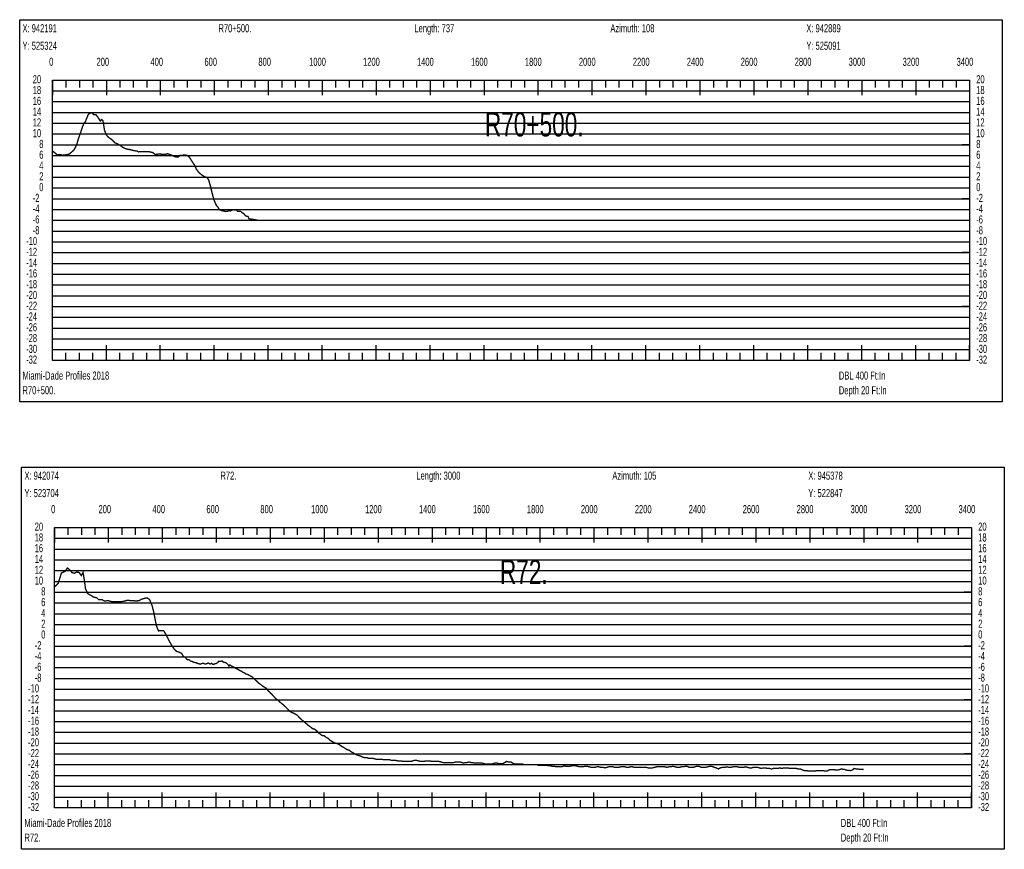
# Model space of a CAD drawing. Header units: inches. Extents: x 471865 to 538526, y 1054316 to 1102451.
# Tile 100 of 114: x 516322 to 519971, y 1089967 to 1093045. Entities that reach past the tile are written whole.
import ezdxf

# ---------------------------------------------------------------- set-up
doc = ezdxf.new("R2010")
doc.units = ezdxf.units.IN
doc.header["$MEASUREMENT"] = 0
for name, color, linetype in [('LABELS', 7, 'Continuous'), ('X_Gr1', 7, 'Continuous'), ('XSECTION', 7, 'Continuous')]:
    doc.layers.add(name, color=color, linetype=linetype)
doc.styles.get("Standard").update_dxf_attribs({"font": 'arial.ttf'})

msp = doc.modelspace()

# ---------------------------------------------------------------- linework, layer by layer
at = {"layer": 'X_Gr1', "color": 6, "linetype": 'Continuous', "lineweight": 18, "true_color": 0xff00ff, "transparency": 33554687, "const_width": 5}
for points in [[(516443.5, 1092557.9), (516443.5, 1092557.9), (516452.3, 1092550.8), (516461.3, 1092543), (516467.2, 1092544.2), (516473.7, 1092544), (516480.5, 1092542), (516480.6, 1092541.9), (516485.4, 1092542.8), (516493.7, 1092543.7), (516506.1, 1092546.5), (516516, 1092555.6), (516521.4, 1092559.9), (516529, 1092572.4), (516533.9, 1092584.1), (516538.6, 1092600.7), (516545.3, 1092620.2), (516552.5, 1092641.4), (516559.6, 1092661.3), (516565.2, 1092665.8), (516570.2, 1092679.3), (516576.3, 1092693.7), (516583.6, 1092698.6), (516589.7, 1092699.8), (516596, 1092693.1), (516604.3, 1092692.2), (516611.9, 1092682.8), (516620.2, 1092669.2), (516625.7, 1092674.7), (516630.4, 1092670.3), (516636.1, 1092634.5), (516643, 1092617.1), (516650.2, 1092609.1), (516663.8, 1092599.5), (516674.7, 1092587.8), (516682.1, 1092585.5), (516694.1, 1092578.4), (516705.3, 1092570.6), (516717.3, 1092565.2), (516728.9, 1092563.3), (516743.5, 1092559.5), (516755.8, 1092557.5), (516762.6, 1092554.6), (516774.7, 1092555.2), (516785.4, 1092554.7), (516792.7, 1092555.8), (516803.4, 1092554.6), (516813.6, 1092552.6), (516824.4, 1092544.4), (516835, 1092546.3), (516849, 1092545.9), (516858.7, 1092545), (516870.2, 1092547.6), (516879.8, 1092544.3), (516892.9, 1092538.1), (516902.4, 1092535.3), (516909.4, 1092535.7), (516916.2, 1092541.3), (516925.7, 1092541.9), (516931.3, 1092542.9), (516942, 1092542.1), (516951, 1092534.2), (516957.2, 1092524.2), (516969.9, 1092505.3), (516976.6, 1092490.5), (516986.3, 1092477.5), (516996.6, 1092468.9), (517007, 1092462.4), (517014.6, 1092460.2), (517019, 1092455.6), (517022.4, 1092449.5), (517029.3, 1092425.1), (517037.4, 1092391.9), (517043.8, 1092371.9), (517049.7, 1092357.8), (517056.6, 1092349), (517061.8, 1092340.3), (517067.1, 1092338.1), (517071.7, 1092336.1), (517076.3, 1092335.5), (517079.4, 1092335.4), (517083.7, 1092333.4), (517087, 1092334), (517093.4, 1092334.6), (517099, 1092337), (517102.7, 1092334.9), (517108.1, 1092338.7), (517113.7, 1092339.8), (517119.6, 1092338.5), (517124.1, 1092339.6), (517129.1, 1092334.4), (517132.8, 1092333.9), (517140.3, 1092334.4), (517144.5, 1092330.4), (517149.7, 1092326.9), (517154.9, 1092323), (517158, 1092318.2), (517162.4, 1092315.9), (517167.9, 1092315), (517171.5, 1092306.6), (517204.2, 1092300.9)], [(516450.9, 1090940), (516450.9, 1090940), (516460, 1090949.5), (516464.5, 1090954.2), (516476.4, 1090992.2), (516490.5, 1090998.8), (516498.3, 1091010.7), (516507.5, 1091004), (516516.1, 1090993.6), (516524.7, 1090991.4), (516533.1, 1090995.7), (516542.1, 1090994.1), (516550, 1090982.9), (516556.4, 1090994.3), (516560.3, 1090972.1), (516564.9, 1090939.4), (516565.7, 1090933.2), (516574.2, 1090915.7), (516585.3, 1090909.4), (516596.2, 1090902.6), (516607.3, 1090900.5), (516614.6, 1090893.4), (516626, 1090893.9), (516637.2, 1090887.9), (516648.3, 1090890.1), (516656.3, 1090887.7), (516663.9, 1090885.6), (516671.9, 1090885.5), (516687.3, 1090885.6), (516694.7, 1090885.8), (516706.2, 1090887), (516721.9, 1090891.4), (516729.8, 1090890.2), (516742.2, 1090889.9), (516753.1, 1090888.1), (516765.2, 1090890.2), (516772.6, 1090894.9), (516784.1, 1090898), (516794, 1090900.2), (516803.1, 1090893.9), (516811.6, 1090874.2), (516818.6, 1090847.1), (516825.4, 1090811.5), (516829.4, 1090793.6), (516836.3, 1090777.6), (516845.1, 1090778.8), (516855.4, 1090778.2), (516865.6, 1090761.3), (516876.1, 1090739.7), (516882.5, 1090728.3), (516890.6, 1090715.7), (516895.7, 1090708.4), (516903.8, 1090701), (516911.7, 1090699.2), (516921.5, 1090694.3), (516927.8, 1090684.1), (516935.3, 1090678.8), (516942.9, 1090670.6), (516949, 1090671), (516954, 1090666.3), (516960.1, 1090664.6), (516966.6, 1090661), (516974, 1090659.9), (516979.6, 1090657.3), (516986, 1090655.5), (516990.9, 1090654.1), (516996.2, 1090656.4), (517002.7, 1090657.1), (517008.4, 1090655), (517013.4, 1090655.3), (517020.5, 1090658.5), (517027.4, 1090654.5), (517033.1, 1090657.1), (517038.9, 1090652.9), (517045, 1090655.4), (517051.2, 1090656.9), (517056.4, 1090661.3), (517059.9, 1090665.2), (517065.4, 1090664.4), (517072.5, 1090666.1), (517076.6, 1090661.6), (517082.4, 1090660.7), (517088.1, 1090657.7), (517093.7, 1090652.5), (517097.5, 1090647), (517100.2, 1090651.1), (517105.2, 1090648.4), (517110.2, 1090645.7), (517115.4, 1090642.9), (517120.6, 1090640.1), (517125.8, 1090637.2), (517131, 1090634.4), (517136.2, 1090631.5), (517141.4, 1090628.7), (517146.6, 1090625.8), (517151.8, 1090623), (517157, 1090620.1), (517162.2, 1090617.3), (517168.1, 1090615.3), (517174.9, 1090611.3), (517182.8, 1090607.3), (517191.1, 1090599.3), (517199.7, 1090591.3), (517207.5, 1090583.3), (517214.6, 1090579.3), (517221.4, 1090573.3), (517227.9, 1090569.3), (517234.5, 1090565.3), (517241.5, 1090557.3), (517249.1, 1090549.3), (517257.1, 1090541.3), (517264.5, 1090533.3), (517271.7, 1090525.3), (517278.1, 1090521.3), (517284.4, 1090515.3), (517291.3, 1090509.3), (517299.1, 1090503.3), (517307.5, 1090495.3), (517315.5, 1090487.3), (517322.6, 1090479.3), (517329, 1090475.3), (517335.3, 1090473.3), (517342.3, 1090469.3), (517349.8, 1090465.3), (517357.6, 1090457.3), (517365.3, 1090449.3), (517372.3, 1090443.3), (517379.4, 1090437.3), (517386.6, 1090431.3), (517393.5, 1090425.3), (517399.9, 1090421.3), (517406.5, 1090415.3), (517414.1, 1090413.3), (517422, 1090407.3), (517429.6, 1090399.3), (517443, 1090389.3), (517449.5, 1090389.3), (517456.6, 1090383.3), (517464.6, 1090379.3), (517472.8, 1090371.3), (517479.7, 1090367.3), (517485.9, 1090363.3), (517492.2, 1090361.3), (517499.2, 1090359.3), (517507.1, 1090355.3), (517515, 1090349.3), (517522.3, 1090345.3), (517528.5, 1090341.3), (517534.8, 1090337.3), (517542.2, 1090335.3), (517549.9, 1090329.3), (517557.4, 1090325.3), (517564.1, 1090321.3), (517570.6, 1090317.3), (517577.6, 1090315.3), (517585.1, 1090313.3), (517593, 1090309.3), (517600.4, 1090307.3), (517607.2, 1090307.3), (517614, 1090305.3), (517621, 1090305.3), (517628.8, 1090305.3), (517636.4, 1090303.3), (517643.4, 1090301.3), (517650.2, 1090301.3), (517657.1, 1090301.3), (517664.5, 1090301.3), (517672.1, 1090299.3), (517679.6, 1090299.3), (517686.7, 1090299.3), (517693.3, 1090299.3), (517700.3, 1090297.3), (517707.8, 1090297.3), (517715.4, 1090297.3), (517722.9, 1090295.3), (517729.7, 1090295.3), (517736, 1090295.3), (517742.4, 1090293.3), (517749.7, 1090293.3), (517757.9, 1090293.3), (517765.3, 1090293.3), (517772, 1090293.3), (517778.1, 1090295.3), (517784.6, 1090297.3), (517792.2, 1090297.3), (517800.1, 1090295.3), (517807.7, 1090293.3), (517814.1, 1090293.3), (517820.4, 1090293.3), (517827.4, 1090295.3), (517834.7, 1090295.3), (517842, 1090295.3), (517849, 1090293.3), (517855.7, 1090293.3), (517862.2, 1090293.3), (517868.8, 1090293.3), (517875.8, 1090293.3), (517883, 1090291.3), (517889.7, 1090289.3), (517895.8, 1090289.3), (517901.9, 1090289.3), (517909.5, 1090289.3), (517917.8, 1090289.3), (517925.2, 1090289.3), (517931.4, 1090289.3), (517937.1, 1090291.3), (517944.3, 1090291.3), (517952.4, 1090291.3), (517960.4, 1090289.3), (517967.4, 1090287.3), (517973.5, 1090289.3), (517980.1, 1090289.3), (517987.1, 1090291.3), (517994.1, 1090289.3), (518001.2, 1090289.3), (518007.8, 1090287.3), (518014.6, 1090287.3), (518021.5, 1090287.3), (518028.4, 1090287.3), (518035.3, 1090287.3), (518041.8, 1090285.3), (518048.7, 1090283.3), (518056, 1090283.3), (518063.4, 1090283.3), (518070.6, 1090283.3), (518076.9, 1090285.3), (518083.2, 1090287.3), (518090.2, 1090287.3), (518097.9, 1090285.3), (518113.2, 1090285.3), (518119.8, 1090289.3), (518126.3, 1090293.3), (518133.5, 1090291.3), (518141.5, 1090291.3), (518149.3, 1090287.3), (518156.7, 1090283.3), (518163.5, 1090283.3), (518170, 1090283.3), (518177.5, 1090283.3), (518185.6, 1090283.3), (518193.7, 1090281.3), (518201.1, 1090281.3), (518208, 1090281.3), (518215, 1090281.3), (518222.1, 1090281.3), (518229.6, 1090281.3), (518236.9, 1090281.3), (518244, 1090279.3), (518251.5, 1090279.3), (518258.9, 1090279.3), (518266.5, 1090279.3), (518274, 1090279.3), (518281.1, 1090277.3), (518288.4, 1090277.3), (518295.8, 1090275.3), (518303.3, 1090275.3), (518310.4, 1090273.3), (518317.2, 1090273.3), (518324.3, 1090273.3), (518331.4, 1090273.3), (518339, 1090277.3), (518346.7, 1090275.3), (518354.2, 1090275.3), (518361.4, 1090275.3), (518367.8, 1090277.3), (518374.4, 1090277.3), (518381.8, 1090277.3), (518389.7, 1090275.3), (518397.4, 1090273.3), (518404.2, 1090273.3), (518410.4, 1090273.3), (518417.1, 1090275.3), (518424.8, 1090275.3), (518433.4, 1090273.3), (518441.1, 1090271.3), (518447.8, 1090271.3), (518454, 1090271.3), (518460.5, 1090273.3), (518468.1, 1090273.3), (518476.4, 1090271.3), (518484.5, 1090271.3), (518491.5, 1090269.3), (518498, 1090271.3), (518505.2, 1090273.3), (518513, 1090273.3), (518521.1, 1090273.3), (518528.7, 1090271.3), (518535.7, 1090271.3), (518542.4, 1090271.3), (518549.3, 1090273.3), (518557, 1090273.3), (518564.8, 1090273.3), (518572.2, 1090271.3), (518578.9, 1090271.3), (518585.5, 1090273.3), (518592.9, 1090273.3), (518600.7, 1090271.3), (518608.2, 1090271.3), (518615, 1090271.3), (518621.7, 1090271.3), (518629, 1090271.3), (518636.9, 1090271.3), (518644.8, 1090271.3), (518652.3, 1090269.3), (518659.5, 1090269.3), (518666.9, 1090269.3), (518674.6, 1090271.3), (518682.2, 1090273.3), (518689.6, 1090273.3), (518696.8, 1090273.3), (518704.6, 1090273.3), (518712.9, 1090273.3), (518721, 1090271.3), (518728.4, 1090273.3), (518735.1, 1090273.3), (518742.5, 1090275.3), (518750.9, 1090273.3), (518759.4, 1090271.3), (518767.2, 1090271.3), (518774, 1090273.3), (518780.9, 1090273.3), (518788.1, 1090275.3), (518795.7, 1090275.3), (518803.6, 1090271.3), (518811.1, 1090271.3), (518818.3, 1090271.3), (518824.7, 1090273.3), (518831.3, 1090275.3), (518839.4, 1090275.3), (518848.3, 1090271.3), (518857, 1090271.3), (518864.5, 1090271.3), (518871.3, 1090273.3), (518878.9, 1090275.3), (518887.2, 1090275.3), (518896, 1090271.3), (518904.4, 1090269.3), (518911.6, 1090265.3), (518918.5, 1090269.3), (518926, 1090271.3), (518934.8, 1090271.3), (518943.6, 1090273.3), (518951.2, 1090271.3), (518958.2, 1090271.3), (518965.7, 1090273.3), (518974, 1090273.3), (518982.3, 1090273.3), (518990.1, 1090271.3), (518997.4, 1090271.3), (519004.3, 1090271.3), (519011.7, 1090273.3), (519020, 1090271.3), (519027.9, 1090269.3), (519034.6, 1090269.3), (519041.1, 1090271.3), (519048.7, 1090271.3), (519056.7, 1090271.3), (519064.1, 1090269.3), (519071.1, 1090267.3), (519078, 1090269.3), (519085.7, 1090269.3), (519094, 1090267.3), (519101.6, 1090267.3), (519108.6, 1090265.3), (519115.5, 1090267.3), (519123.3, 1090267.3), (519131.6, 1090267.3), (519139.3, 1090269.3), (519146.7, 1090267.3), (519153.8, 1090269.3), (519161.2, 1090269.3), (519169.1, 1090269.3), (519177.2, 1090267.3), (519185.2, 1090267.3), (519192.5, 1090267.3), (519200, 1090267.3), (519207.9, 1090265.3), (519216, 1090265.3), (519223.9, 1090261.3), (519231.2, 1090259.3), (519238.6, 1090259.3), (519246.2, 1090257.3), (519253.9, 1090257.3), (519261.8, 1090257.3), (519269.2, 1090257.3), (519275.9, 1090259.3), (519282.6, 1090259.3), (519290.5, 1090259.3), (519299.6, 1090259.3), (519307.9, 1090257.3), (519314.5, 1090257.3), (519320.5, 1090261.3), (519328.2, 1090263.3), (519334.7, 1090262.8), (519341.1, 1090262.3), (519347.5, 1090261.8), (519353.9, 1090261.3), (519354.8, 1090261.3), (519361.1, 1090263.3), (519367.7, 1090265.3), (519374.1, 1090264.2), (519380.1, 1090263.3), (519380.6, 1090263), (519384.7, 1090261.3), (519387, 1090261), (519393.4, 1090260.2), (519399.8, 1090259.5), (519401.7, 1090259.3), (519408, 1090261.3), (519414.4, 1090267.3), (519422.5, 1090265.3), (519428.9, 1090264.8), (519435.3, 1090264.3), (519441.8, 1090263.7), (519448, 1090263.3), (519450.2, 1090263.9)]]:
    msp.add_lwpolyline(points, dxfattribs=at)
at = {"layer": 'XSECTION', "color": 18, "linetype": 'Continuous', "true_color": 0x000000}
for points in [[(516321.7, 1093044.9), (519964.1, 1093044.9), (519964.1, 1091626.9), (516321.7, 1091626.9), (516321.7, 1093044.9)], [(516442.9, 1092820.9), (519842.9, 1092820.9), (519842.9, 1091780.9), (516442.9, 1091780.9), (516442.9, 1092820.9)], [(516442.9, 1092820.9), (516442.9, 1092764.5)], [(516442.9, 1092820.9), (516442.9, 1092764.5)], [(516442.9, 1092820.9), (516442.9, 1092792.9)], [(516442.9, 1092820.9), (516442.9, 1092792.9)], [(516492.9, 1092820.9), (516492.9, 1092792.9)], [(516542.9, 1092820.9), (516542.9, 1092792.9)], [(516592.9, 1092820.9), (516592.9, 1092792.9)], [(516642.9, 1092820.9), (516642.9, 1092764.5)], [(516642.9, 1092820.9), (516642.9, 1092792.9)], [(516692.9, 1092820.9), (516692.9, 1092792.9)], [(516742.9, 1092820.9), (516742.9, 1092792.9)], [(516792.9, 1092820.9), (516792.9, 1092792.9)], [(516842.9, 1092820.9), (516842.9, 1092764.5)], [(516842.9, 1092820.9), (516842.9, 1092792.9)], [(516892.9, 1092820.9), (516892.9, 1092792.9)], [(516942.9, 1092820.9), (516942.9, 1092792.9)], [(516992.9, 1092820.9), (516992.9, 1092792.9)], [(517042.9, 1092820.9), (517042.9, 1092764.5)], [(517042.9, 1092820.9), (517042.9, 1092792.9)], [(517092.9, 1092820.9), (517092.9, 1092792.9)], [(517142.9, 1092820.9), (517142.9, 1092792.9)], [(517192.9, 1092820.9), (517192.9, 1092792.9)], [(517242.9, 1092820.9), (517242.9, 1092764.5)], [(517242.9, 1092820.9), (517242.9, 1092792.9)], [(517292.9, 1092820.9), (517292.9, 1092792.9)], [(517342.9, 1092820.9), (517342.9, 1092792.9)], [(517392.9, 1092820.9), (517392.9, 1092792.9)], [(517442.9, 1092820.9), (517442.9, 1092764.5)], [(517442.9, 1092820.9), (517442.9, 1092792.9)], [(517492.9, 1092820.9), (517492.9, 1092792.9)], [(517542.9, 1092820.9), (517542.9, 1092792.9)], [(517592.9, 1092820.9), (517592.9, 1092792.9)], [(517642.9, 1092820.9), (517642.9, 1092764.5)], [(517642.9, 1092820.9), (517642.9, 1092792.9)], [(517692.9, 1092820.9), (517692.9, 1092792.9)], [(517742.9, 1092820.9), (517742.9, 1092792.9)], [(517792.9, 1092820.9), (517792.9, 1092792.9)], [(517842.9, 1092820.9), (517842.9, 1092764.5)], [(517842.9, 1092820.9), (517842.9, 1092792.9)], [(517892.9, 1092820.9), (517892.9, 1092792.9)], [(517942.9, 1092820.9), (517942.9, 1092792.9)], [(517992.9, 1092820.9), (517992.9, 1092792.9)], [(518042.9, 1092820.9), (518042.9, 1092764.5)], [(518042.9, 1092820.9), (518042.9, 1092792.9)], [(518092.9, 1092820.9), (518092.9, 1092792.9)], [(518142.9, 1092820.9), (518142.9, 1092792.9)], [(518192.9, 1092820.9), (518192.9, 1092792.9)], [(518242.9, 1092820.9), (518242.9, 1092764.5)], [(518242.9, 1092820.9), (518242.9, 1092792.9)], [(518292.9, 1092820.9), (518292.9, 1092792.9)], [(518342.9, 1092820.9), (518342.9, 1092792.9)], [(518392.9, 1092820.9), (518392.9, 1092792.9)], [(518442.9, 1092820.9), (518442.9, 1092764.5)], [(518442.9, 1092820.9), (518442.9, 1092792.9)], [(518492.9, 1092820.9), (518492.9, 1092792.9)], [(518542.9, 1092820.9), (518542.9, 1092792.9)], [(518592.9, 1092820.9), (518592.9, 1092792.9)], [(518642.9, 1092820.9), (518642.9, 1092764.5)], [(518642.9, 1092820.9), (518642.9, 1092792.9)], [(518692.9, 1092820.9), (518692.9, 1092792.9)], [(518742.9, 1092820.9), (518742.9, 1092792.9)], [(518792.9, 1092820.9), (518792.9, 1092792.9)], [(518842.9, 1092820.9), (518842.9, 1092764.5)], [(518842.9, 1092820.9), (518842.9, 1092792.9)], [(518892.9, 1092820.9), (518892.9, 1092792.9)], [(518942.9, 1092820.9), (518942.9, 1092792.9)], [(518992.9, 1092820.9), (518992.9, 1092792.9)], [(519042.9, 1092820.9), (519042.9, 1092764.5)], [(519042.9, 1092820.9), (519042.9, 1092792.9)], [(519092.9, 1092820.9), (519092.9, 1092792.9)], [(519142.9, 1092820.9), (519142.9, 1092792.9)], [(519192.9, 1092820.9), (519192.9, 1092792.9)], [(519242.9, 1092820.9), (519242.9, 1092764.5)], [(519242.9, 1092820.9), (519242.9, 1092792.9)], [(519292.9, 1092820.9), (519292.9, 1092792.9)], [(519342.9, 1092820.9), (519342.9, 1092792.9)], [(519392.9, 1092820.9), (519392.9, 1092792.9)], [(519442.9, 1092820.9), (519442.9, 1092764.5)], [(519442.9, 1092820.9), (519442.9, 1092792.9)], [(519492.9, 1092820.9), (519492.9, 1092792.9)], [(519542.9, 1092820.9), (519542.9, 1092792.9)], [(519592.9, 1092820.9), (519592.9, 1092792.9)], [(519642.9, 1092820.9), (519642.9, 1092764.5)], [(519642.9, 1092820.9), (519642.9, 1092792.9)], [(519692.9, 1092820.9), (519692.9, 1092792.9)], [(519742.9, 1092820.9), (519742.9, 1092792.9)], [(519792.9, 1092820.9), (519792.9, 1092792.9)], [(519842.9, 1092820.9), (519842.9, 1092764.5)], [(519842.9, 1092820.9), (519842.9, 1092792.9)], [(516442.9, 1092580.9), (516470.9, 1092580.9)], [(519842.9, 1092580.9), (519814.9, 1092580.9)], [(516442.9, 1092380.9), (516470.9, 1092380.9)], [(519842.9, 1092380.9), (519814.9, 1092380.9)], [(516442.9, 1092180.9), (516470.9, 1092180.9)], [(519842.9, 1092180.9), (519814.9, 1092180.9)], [(516442.9, 1091980.9), (516470.9, 1091980.9)], [(519842.9, 1091980.9), (519814.9, 1091980.9)], [(516442.9, 1091780.9), (516442.9, 1091837.3)], [(516442.9, 1091780.9), (516442.9, 1091837.3)], [(516642.9, 1091780.9), (516642.9, 1091837.3)], [(516842.9, 1091780.9), (516842.9, 1091837.3)], [(517042.9, 1091780.9), (517042.9, 1091837.3)], [(517242.9, 1091780.9), (517242.9, 1091837.3)], [(517442.9, 1091780.9), (517442.9, 1091837.3)], [(517642.9, 1091780.9), (517642.9, 1091837.3)], [(517842.9, 1091780.9), (517842.9, 1091837.3)], [(518042.9, 1091780.9), (518042.9, 1091837.3)], [(518242.9, 1091780.9), (518242.9, 1091837.3)], [(518442.9, 1091780.9), (518442.9, 1091837.3)], [(518642.9, 1091780.9), (518642.9, 1091837.3)], [(518842.9, 1091780.9), (518842.9, 1091837.3)], [(519042.9, 1091780.9), (519042.9, 1091837.3)], [(519242.9, 1091780.9), (519242.9, 1091837.3)], [(519442.9, 1091780.9), (519442.9, 1091837.3)], [(519642.9, 1091780.9), (519642.9, 1091837.3)], [(519842.9, 1091780.9), (519842.9, 1091837.3)], [(516442.9, 1091780.9), (516442.9, 1091808.9)], [(516442.9, 1091780.9), (516442.9, 1091808.9)], [(516492.9, 1091780.9), (516492.9, 1091808.9)], [(516542.9, 1091780.9), (516542.9, 1091808.9)], [(516592.9, 1091780.9), (516592.9, 1091808.9)], [(516642.9, 1091780.9), (516642.9, 1091808.9)], [(516692.9, 1091780.9), (516692.9, 1091808.9)], [(516742.9, 1091780.9), (516742.9, 1091808.9)], [(516792.9, 1091780.9), (516792.9, 1091808.9)], [(516842.9, 1091780.9), (516842.9, 1091808.9)], [(516892.9, 1091780.9), (516892.9, 1091808.9)], [(516942.9, 1091780.9), (516942.9, 1091808.9)], [(516992.9, 1091780.9), (516992.9, 1091808.9)], [(517042.9, 1091780.9), (517042.9, 1091808.9)], [(517092.9, 1091780.9), (517092.9, 1091808.9)], [(517142.9, 1091780.9), (517142.9, 1091808.9)], [(517192.9, 1091780.9), (517192.9, 1091808.9)], [(517242.9, 1091780.9), (517242.9, 1091808.9)], [(517292.9, 1091780.9), (517292.9, 1091808.9)], [(517342.9, 1091780.9), (517342.9, 1091808.9)], [(517392.9, 1091780.9), (517392.9, 1091808.9)], [(517442.9, 1091780.9), (517442.9, 1091808.9)], [(517492.9, 1091780.9), (517492.9, 1091808.9)], [(517542.9, 1091780.9), (517542.9, 1091808.9)], [(517592.9, 1091780.9), (517592.9, 1091808.9)], [(517642.9, 1091780.9), (517642.9, 1091808.9)], [(517692.9, 1091780.9), (517692.9, 1091808.9)], [(517742.9, 1091780.9), (517742.9, 1091808.9)], [(517792.9, 1091780.9), (517792.9, 1091808.9)], [(517842.9, 1091780.9), (517842.9, 1091808.9)], [(517892.9, 1091780.9), (517892.9, 1091808.9)], [(517942.9, 1091780.9), (517942.9, 1091808.9)], [(517992.9, 1091780.9), (517992.9, 1091808.9)], [(518042.9, 1091780.9), (518042.9, 1091808.9)], [(518092.9, 1091780.9), (518092.9, 1091808.9)], [(518142.9, 1091780.9), (518142.9, 1091808.9)], [(518192.9, 1091780.9), (518192.9, 1091808.9)], [(518242.9, 1091780.9), (518242.9, 1091808.9)], [(518292.9, 1091780.9), (518292.9, 1091808.9)], [(518342.9, 1091780.9), (518342.9, 1091808.9)], [(518392.9, 1091780.9), (518392.9, 1091808.9)], [(518442.9, 1091780.9), (518442.9, 1091808.9)], [(518492.9, 1091780.9), (518492.9, 1091808.9)], [(518542.9, 1091780.9), (518542.9, 1091808.9)], [(518592.9, 1091780.9), (518592.9, 1091808.9)], [(518642.9, 1091780.9), (518642.9, 1091808.9)], [(518692.9, 1091780.9), (518692.9, 1091808.9)], [(518742.9, 1091780.9), (518742.9, 1091808.9)], [(518792.9, 1091780.9), (518792.9, 1091808.9)], [(518842.9, 1091780.9), (518842.9, 1091808.9)], [(518892.9, 1091780.9), (518892.9, 1091808.9)], [(518942.9, 1091780.9), (518942.9, 1091808.9)], [(518992.9, 1091780.9), (518992.9, 1091808.9)], [(519042.9, 1091780.9), (519042.9, 1091808.9)], [(519092.9, 1091780.9), (519092.9, 1091808.9)], [(519142.9, 1091780.9), (519142.9, 1091808.9)], [(519192.9, 1091780.9), (519192.9, 1091808.9)], [(519242.9, 1091780.9), (519242.9, 1091808.9)], [(519292.9, 1091780.9), (519292.9, 1091808.9)], [(519342.9, 1091780.9), (519342.9, 1091808.9)], [(519392.9, 1091780.9), (519392.9, 1091808.9)], [(519442.9, 1091780.9), (519442.9, 1091808.9)], [(519492.9, 1091780.9), (519492.9, 1091808.9)], [(519542.9, 1091780.9), (519542.9, 1091808.9)], [(519592.9, 1091780.9), (519592.9, 1091808.9)], [(519642.9, 1091780.9), (519642.9, 1091808.9)], [(519692.9, 1091780.9), (519692.9, 1091808.9)], [(519742.9, 1091780.9), (519742.9, 1091808.9)], [(519792.9, 1091780.9), (519792.9, 1091808.9)], [(519842.9, 1091780.9), (519842.9, 1091808.9)], [(516329, 1091385.3), (519971.4, 1091385.3), (519971.4, 1089967.3), (516329, 1089967.3), (516329, 1091385.3)], [(516450.2, 1091161.3), (519850.2, 1091161.3), (519850.2, 1090121.3), (516450.2, 1090121.3), (516450.2, 1091161.3)], [(516450.2, 1091161.3), (516450.2, 1091104.9)], [(516450.2, 1091161.3), (516450.2, 1091104.9)], [(516450.2, 1091161.3), (516450.2, 1091133.3)], [(516450.2, 1091161.3), (516450.2, 1091133.3)], [(516500.2, 1091161.3), (516500.2, 1091133.3)], [(516550.2, 1091161.3), (516550.2, 1091133.3)], [(516600.2, 1091161.3), (516600.2, 1091133.3)], [(516650.2, 1091161.3), (516650.2, 1091104.9)], [(516650.2, 1091161.3), (516650.2, 1091133.3)], [(516700.2, 1091161.3), (516700.2, 1091133.3)], [(516750.2, 1091161.3), (516750.2, 1091133.3)], [(516800.2, 1091161.3), (516800.2, 1091133.3)], [(516850.2, 1091161.3), (516850.2, 1091104.9)], [(516850.2, 1091161.3), (516850.2, 1091133.3)], [(516900.2, 1091161.3), (516900.2, 1091133.3)], [(516950.2, 1091161.3), (516950.2, 1091133.3)], [(517000.2, 1091161.3), (517000.2, 1091133.3)], [(517050.2, 1091161.3), (517050.2, 1091104.9)], [(517050.2, 1091161.3), (517050.2, 1091133.3)], [(517100.2, 1091161.3), (517100.2, 1091133.3)], [(517150.2, 1091161.3), (517150.2, 1091133.3)], [(517200.2, 1091161.3), (517200.2, 1091133.3)], [(517250.2, 1091161.3), (517250.2, 1091104.9)], [(517250.2, 1091161.3), (517250.2, 1091133.3)], [(517300.2, 1091161.3), (517300.2, 1091133.3)], [(517350.2, 1091161.3), (517350.2, 1091133.3)], [(517400.2, 1091161.3), (517400.2, 1091133.3)], [(517450.2, 1091161.3), (517450.2, 1091104.9)], [(517450.2, 1091161.3), (517450.2, 1091133.3)], [(517500.2, 1091161.3), (517500.2, 1091133.3)], [(517550.2, 1091161.3), (517550.2, 1091133.3)], [(517600.2, 1091161.3), (517600.2, 1091133.3)], [(517650.2, 1091161.3), (517650.2, 1091104.9)], [(517650.2, 1091161.3), (517650.2, 1091133.3)], [(517700.2, 1091161.3), (517700.2, 1091133.3)], [(517750.2, 1091161.3), (517750.2, 1091133.3)], [(517800.2, 1091161.3), (517800.2, 1091133.3)], [(517850.2, 1091161.3), (517850.2, 1091104.9)], [(517850.2, 1091161.3), (517850.2, 1091133.3)], [(517900.2, 1091161.3), (517900.2, 1091133.3)], [(517950.2, 1091161.3), (517950.2, 1091133.3)], [(518000.2, 1091161.3), (518000.2, 1091133.3)], [(518050.2, 1091161.3), (518050.2, 1091104.9)], [(518050.2, 1091161.3), (518050.2, 1091133.3)], [(518100.2, 1091161.3), (518100.2, 1091133.3)], [(518150.2, 1091161.3), (518150.2, 1091133.3)], [(518200.2, 1091161.3), (518200.2, 1091133.3)], [(518250.2, 1091161.3), (518250.2, 1091104.9)], [(518250.2, 1091161.3), (518250.2, 1091133.3)], [(518300.2, 1091161.3), (518300.2, 1091133.3)], [(518350.2, 1091161.3), (518350.2, 1091133.3)], [(518400.2, 1091161.3), (518400.2, 1091133.3)], [(518450.2, 1091161.3), (518450.2, 1091104.9)], [(518450.2, 1091161.3), (518450.2, 1091133.3)], [(518500.2, 1091161.3), (518500.2, 1091133.3)], [(518550.2, 1091161.3), (518550.2, 1091133.3)], [(518600.2, 1091161.3), (518600.2, 1091133.3)], [(518650.2, 1091161.3), (518650.2, 1091104.9)], [(518650.2, 1091161.3), (518650.2, 1091133.3)], [(518700.2, 1091161.3), (518700.2, 1091133.3)], [(518750.2, 1091161.3), (518750.2, 1091133.3)], [(518800.2, 1091161.3), (518800.2, 1091133.3)], [(518850.2, 1091161.3), (518850.2, 1091104.9)], [(518850.2, 1091161.3), (518850.2, 1091133.3)], [(518900.2, 1091161.3), (518900.2, 1091133.3)], [(518950.2, 1091161.3), (518950.2, 1091133.3)], [(519000.2, 1091161.3), (519000.2, 1091133.3)], [(519050.2, 1091161.3), (519050.2, 1091104.9)], [(519050.2, 1091161.3), (519050.2, 1091133.3)], [(519100.2, 1091161.3), (519100.2, 1091133.3)], [(519150.2, 1091161.3), (519150.2, 1091133.3)], [(519200.2, 1091161.3), (519200.2, 1091133.3)], [(519250.2, 1091161.3), (519250.2, 1091104.9)], [(519250.2, 1091161.3), (519250.2, 1091133.3)], [(519300.2, 1091161.3), (519300.2, 1091133.3)], [(519350.2, 1091161.3), (519350.2, 1091133.3)], [(519400.2, 1091161.3), (519400.2, 1091133.3)], [(519450.2, 1091161.3), (519450.2, 1091104.9)], [(519450.2, 1091161.3), (519450.2, 1091133.3)], [(519500.2, 1091161.3), (519500.2, 1091133.3)], [(519550.2, 1091161.3), (519550.2, 1091133.3)], [(519600.2, 1091161.3), (519600.2, 1091133.3)], [(519650.2, 1091161.3), (519650.2, 1091104.9)], [(519650.2, 1091161.3), (519650.2, 1091133.3)], [(519700.2, 1091161.3), (519700.2, 1091133.3)], [(519750.2, 1091161.3), (519750.2, 1091133.3)], [(519800.2, 1091161.3), (519800.2, 1091133.3)], [(519850.2, 1091161.3), (519850.2, 1091104.9)], [(519850.2, 1091161.3), (519850.2, 1091133.3)], [(516450.2, 1090921.3), (516478.2, 1090921.3)], [(519850.2, 1090921.3), (519822.2, 1090921.3)], [(516450.2, 1090721.3), (516478.2, 1090721.3)], [(519850.2, 1090721.3), (519822.2, 1090721.3)], [(516450.2, 1090521.3), (516478.2, 1090521.3)], [(519850.2, 1090521.3), (519822.2, 1090521.3)], [(516450.2, 1090321.3), (516478.2, 1090321.3)], [(519850.2, 1090321.3), (519822.2, 1090321.3)], [(516450.2, 1090121.3), (516450.2, 1090177.7)], [(516450.2, 1090121.3), (516450.2, 1090177.7)], [(516650.2, 1090121.3), (516650.2, 1090177.7)], [(516850.2, 1090121.3), (516850.2, 1090177.7)], [(517050.2, 1090121.3), (517050.2, 1090177.7)], [(517250.2, 1090121.3), (517250.2, 1090177.7)], [(517450.2, 1090121.3), (517450.2, 1090177.7)], [(517650.2, 1090121.3), (517650.2, 1090177.7)], [(517850.2, 1090121.3), (517850.2, 1090177.7)], [(518050.2, 1090121.3), (518050.2, 1090177.7)], [(518250.2, 1090121.3), (518250.2, 1090177.7)], [(518450.2, 1090121.3), (518450.2, 1090177.7)], [(518650.2, 1090121.3), (518650.2, 1090177.7)], [(518850.2, 1090121.3), (518850.2, 1090177.7)], [(519050.2, 1090121.3), (519050.2, 1090177.7)], [(519250.2, 1090121.3), (519250.2, 1090177.7)], [(519450.2, 1090121.3), (519450.2, 1090177.7)], [(519650.2, 1090121.3), (519650.2, 1090177.7)], [(519850.2, 1090121.3), (519850.2, 1090177.7)], [(516450.2, 1090121.3), (516450.2, 1090149.3)], [(516450.2, 1090121.3), (516450.2, 1090149.3)], [(516500.2, 1090121.3), (516500.2, 1090149.3)], [(516550.2, 1090121.3), (516550.2, 1090149.3)], [(516600.2, 1090121.3), (516600.2, 1090149.3)], [(516650.2, 1090121.3), (516650.2, 1090149.3)], [(516700.2, 1090121.3), (516700.2, 1090149.3)], [(516750.2, 1090121.3), (516750.2, 1090149.3)], [(516800.2, 1090121.3), (516800.2, 1090149.3)], [(516850.2, 1090121.3), (516850.2, 1090149.3)], [(516900.2, 1090121.3), (516900.2, 1090149.3)], [(516950.2, 1090121.3), (516950.2, 1090149.3)], [(517000.2, 1090121.3), (517000.2, 1090149.3)], [(517050.2, 1090121.3), (517050.2, 1090149.3)], [(517100.2, 1090121.3), (517100.2, 1090149.3)], [(517150.2, 1090121.3), (517150.2, 1090149.3)], [(517200.2, 1090121.3), (517200.2, 1090149.3)], [(517250.2, 1090121.3), (517250.2, 1090149.3)], [(517300.2, 1090121.3), (517300.2, 1090149.3)], [(517350.2, 1090121.3), (517350.2, 1090149.3)], [(517400.2, 1090121.3), (517400.2, 1090149.3)], [(517450.2, 1090121.3), (517450.2, 1090149.3)], [(517500.2, 1090121.3), (517500.2, 1090149.3)], [(517550.2, 1090121.3), (517550.2, 1090149.3)], [(517600.2, 1090121.3), (517600.2, 1090149.3)], [(517650.2, 1090121.3), (517650.2, 1090149.3)], [(517700.2, 1090121.3), (517700.2, 1090149.3)], [(517750.2, 1090121.3), (517750.2, 1090149.3)], [(517800.2, 1090121.3), (517800.2, 1090149.3)], [(517850.2, 1090121.3), (517850.2, 1090149.3)], [(517900.2, 1090121.3), (517900.2, 1090149.3)], [(517950.2, 1090121.3), (517950.2, 1090149.3)], [(518000.2, 1090121.3), (518000.2, 1090149.3)], [(518050.2, 1090121.3), (518050.2, 1090149.3)], [(518100.2, 1090121.3), (518100.2, 1090149.3)], [(518150.2, 1090121.3), (518150.2, 1090149.3)], [(518200.2, 1090121.3), (518200.2, 1090149.3)], [(518250.2, 1090121.3), (518250.2, 1090149.3)], [(518300.2, 1090121.3), (518300.2, 1090149.3)], [(518350.2, 1090121.3), (518350.2, 1090149.3)], [(518400.2, 1090121.3), (518400.2, 1090149.3)], [(518450.2, 1090121.3), (518450.2, 1090149.3)], [(518500.2, 1090121.3), (518500.2, 1090149.3)], [(518550.2, 1090121.3), (518550.2, 1090149.3)], [(518600.2, 1090121.3), (518600.2, 1090149.3)], [(518650.2, 1090121.3), (518650.2, 1090149.3)], [(518700.2, 1090121.3), (518700.2, 1090149.3)], [(518750.2, 1090121.3), (518750.2, 1090149.3)], [(518800.2, 1090121.3), (518800.2, 1090149.3)], [(518850.2, 1090121.3), (518850.2, 1090149.3)], [(518900.2, 1090121.3), (518900.2, 1090149.3)], [(518950.2, 1090121.3), (518950.2, 1090149.3)], [(519000.2, 1090121.3), (519000.2, 1090149.3)], [(519050.2, 1090121.3), (519050.2, 1090149.3)], [(519100.2, 1090121.3), (519100.2, 1090149.3)], [(519150.2, 1090121.3), (519150.2, 1090149.3)], [(519200.2, 1090121.3), (519200.2, 1090149.3)], [(519250.2, 1090121.3), (519250.2, 1090149.3)], [(519300.2, 1090121.3), (519300.2, 1090149.3)], [(519350.2, 1090121.3), (519350.2, 1090149.3)], [(519400.2, 1090121.3), (519400.2, 1090149.3)], [(519450.2, 1090121.3), (519450.2, 1090149.3)], [(519500.2, 1090121.3), (519500.2, 1090149.3)], [(519550.2, 1090121.3), (519550.2, 1090149.3)], [(519600.2, 1090121.3), (519600.2, 1090149.3)], [(519650.2, 1090121.3), (519650.2, 1090149.3)], [(519700.2, 1090121.3), (519700.2, 1090149.3)], [(519750.2, 1090121.3), (519750.2, 1090149.3)], [(519800.2, 1090121.3), (519800.2, 1090149.3)], [(519850.2, 1090121.3), (519850.2, 1090149.3)]]:
    msp.add_lwpolyline(points, dxfattribs=at)
at = {"layer": 'XSECTION', "color": 18, "true_color": 0x000000}
for points in [[(516442.9, 1092780.9), (519842.9, 1092780.9)], [(516442.9, 1092740.9), (519842.9, 1092740.9)], [(516442.9, 1092700.9), (519842.9, 1092700.9)], [(516442.9, 1092660.9), (519842.9, 1092660.9)], [(516442.9, 1092620.9), (519842.9, 1092620.9)], [(516442.9, 1092580.9), (519842.9, 1092580.9)], [(516442.9, 1092540.9), (519842.9, 1092540.9)], [(516442.9, 1092500.9), (519842.9, 1092500.9)], [(516442.9, 1092460.9), (519842.9, 1092460.9)], [(516442.9, 1092420.9), (519842.9, 1092420.9)], [(516442.9, 1092380.9), (519842.9, 1092380.9)], [(516442.9, 1092340.9), (519842.9, 1092340.9)], [(516442.9, 1092300.9), (519842.9, 1092300.9)], [(516442.9, 1092260.9), (519842.9, 1092260.9)], [(516442.9, 1092220.9), (519842.9, 1092220.9)], [(516442.9, 1092180.9), (519842.9, 1092180.9)], [(516442.9, 1092140.9), (519842.9, 1092140.9)], [(516442.9, 1092100.9), (519842.9, 1092100.9)], [(516442.9, 1092060.9), (519842.9, 1092060.9)], [(516442.9, 1092020.9), (519842.9, 1092020.9)], [(516442.9, 1091980.9), (519842.9, 1091980.9)], [(516442.9, 1091940.9), (519842.9, 1091940.9)], [(516442.9, 1091900.9), (519842.9, 1091900.9)], [(516442.9, 1091860.9), (519842.9, 1091860.9)], [(516442.9, 1091820.9), (519842.9, 1091820.9)], [(516450.2, 1091121.3), (519850.2, 1091121.3)], [(516450.2, 1091081.3), (519850.2, 1091081.3)], [(516450.2, 1091041.3), (519850.2, 1091041.3)], [(516450.2, 1091001.3), (519850.2, 1091001.3)], [(516450.2, 1090961.3), (519850.2, 1090961.3)], [(516450.2, 1090921.3), (519850.2, 1090921.3)], [(516450.2, 1090881.3), (519850.2, 1090881.3)], [(516450.2, 1090841.3), (519850.2, 1090841.3)], [(516450.2, 1090801.3), (519850.2, 1090801.3)], [(516450.2, 1090761.3), (519850.2, 1090761.3)], [(516450.2, 1090721.3), (519850.2, 1090721.3)], [(516450.2, 1090681.3), (519850.2, 1090681.3)], [(516450.2, 1090641.3), (519850.2, 1090641.3)], [(516450.2, 1090601.3), (519850.2, 1090601.3)], [(516450.2, 1090561.3), (519850.2, 1090561.3)], [(516450.2, 1090521.3), (519850.2, 1090521.3)], [(516450.2, 1090481.3), (519850.2, 1090481.3)], [(516450.2, 1090441.3), (519850.2, 1090441.3)], [(516450.2, 1090401.3), (519850.2, 1090401.3)], [(516450.2, 1090361.3), (519850.2, 1090361.3)], [(516450.2, 1090321.3), (519850.2, 1090321.3)], [(516450.2, 1090281.3), (519850.2, 1090281.3)], [(516450.2, 1090241.3), (519850.2, 1090241.3)], [(516450.2, 1090201.3), (519850.2, 1090201.3)], [(516450.2, 1090161.3), (519850.2, 1090161.3)]]:
    msp.add_lwpolyline(points, dxfattribs=at)

# ---------------------------------------------------------------- texts
at = {"layer": 'LABELS', "color": 18, "true_color": 0x000000, "width": 0.666667}
for s, height, p in [('X: 942191', 30, (516332.1, 1092998.1)), ('R70+500.', 30, (517058.5, 1092998.1)), ('Length: 737', 30, (517784.9, 1092998.1)), ('Azimuth: 108', 30, (518511.3, 1092998.1)), ('X: 942889', 30, (519237.7, 1092998.1)), ('Y: 525324', 30, (516332.1, 1092933.3)), ('Y: 525091', 30, (519237.7, 1092933.3)), ('0', 30, (516430.9, 1092873.7)), ('0', 30, (516430.9, 1092873.7)), ('200', 30, (516606.5, 1092873.7)), ('400', 30, (516806.5, 1092873.7)), ('600', 30, (517006.5, 1092873.7)), ('800', 30, (517206.5, 1092873.7)), ('1000', 30, (517394.5, 1092873.7)), ('1200', 30, (517594.5, 1092873.7)), ('1400', 30, (517794.5, 1092873.7)), ('1600', 30, (517994.5, 1092873.7)), ('1800', 30, (518194.5, 1092873.7)), ('2000', 30, (518394.5, 1092873.7)), ('2200', 30, (518594.5, 1092873.7)), ('2400', 30, (518794.5, 1092873.7)), ('2600', 30, (518994.5, 1092873.7)), ('2800', 30, (519194.5, 1092873.7)), ('3000', 30, (519394.5, 1092873.7)), ('3200', 30, (519594.5, 1092873.7)), ('3400', 30, (519794.5, 1092873.7)), ('20', 30, (516370.1, 1092808.9)), ('20', 30, (519867.3, 1092808.9)), ('18', 30, (516370.1, 1092768.9)), ('18', 30, (519867.3, 1092768.9)), ('16', 30, (516370.1, 1092728.9)), ('16', 30, (519867.3, 1092728.9)), ('14', 30, (516370.1, 1092688.9)), ('R70+500.', 90, (518046.1, 1092611.7)), ('14', 30, (519867.3, 1092688.9)), ('12', 30, (516370.1, 1092648.9)), ('12', 30, (519867.3, 1092648.9)), ('10', 30, (516370.1, 1092608.9)), ('10', 30, (519867.3, 1092608.9)), ('8', 30, (516394.1, 1092568.9)), ('8', 30, (519867.3, 1092568.9)), ('6', 30, (516394.1, 1092528.9)), ('6', 30, (519867.3, 1092528.9)), ('4', 30, (516394.1, 1092488.9)), ('4', 30, (519867.3, 1092488.9)), ('2', 30, (516394.1, 1092448.9)), ('2', 30, (519867.3, 1092448.9)), ('0', 30, (516394.1, 1092408.9)), ('0', 30, (519867.3, 1092408.9)), ('-2', 30, (516370.1, 1092368.9)), ('-2', 30, (519867.3, 1092368.9)), ('-4', 30, (516370.1, 1092328.9)), ('-4', 30, (519867.3, 1092328.9)), ('-6', 30, (516370.1, 1092288.9)), ('-6', 30, (519867.3, 1092288.9)), ('-8', 30, (516370.1, 1092248.9)), ('-8', 30, (519867.3, 1092248.9)), ('-10', 30, (516345.7, 1092208.9)), ('-10', 30, (519867.3, 1092208.9)), ('-12', 30, (516345.7, 1092168.9)), ('-12', 30, (519867.3, 1092168.9)), ('-14', 30, (516345.7, 1092128.9)), ('-14', 30, (519867.3, 1092128.9)), ('-16', 30, (516345.7, 1092088.9)), ('-16', 30, (519867.3, 1092088.9)), ('-18', 30, (516345.7, 1092048.9)), ('-18', 30, (519867.3, 1092048.9)), ('-20', 30, (516345.7, 1092008.9)), ('-20', 30, (519867.3, 1092008.9)), ('-22', 30, (516345.7, 1091968.9)), ('-22', 30, (519867.3, 1091968.9)), ('-24', 30, (516345.7, 1091928.9)), ('-24', 30, (519867.3, 1091928.9)), ('-26', 30, (516345.7, 1091888.9)), ('-26', 30, (519867.3, 1091888.9)), ('-28', 30, (516345.7, 1091848.9)), ('-28', 30, (519867.3, 1091848.9)), ('-30', 30, (516345.7, 1091808.9)), ('-30', 30, (519867.3, 1091808.9)), ('-32', 30, (516345.7, 1091768.9)), ('-32', 30, (519867.3, 1091768.9)), ('Miami-Dade Profiles 2018', 30, (516332.1, 1091709.7)), ('DBL 400 Ft:In', 30, (519358.1, 1091709.7)), ('R70+500.', 30, (516332.1, 1091655.3)), ('Depth 20 Ft:In', 30, (519358.1, 1091655.3)), ('X: 942074', 30, (516339.4, 1091338.5)), ('R72.', 30, (517065.8, 1091338.5)), ('Length: 3000', 30, (517792.2, 1091338.5)), ('Azimuth: 105', 30, (518518.6, 1091338.5)), ('X: 945378', 30, (519245, 1091338.5)), ('Y: 523704', 30, (516339.4, 1091273.7)), ('Y: 522847', 30, (519245, 1091273.7)), ('0', 30, (516438.2, 1091214.1)), ('0', 30, (516438.2, 1091214.1)), ('200', 30, (516613.8, 1091214.1)), ('400', 30, (516813.8, 1091214.1)), ('600', 30, (517013.8, 1091214.1)), ('800', 30, (517213.8, 1091214.1)), ('1000', 30, (517401.8, 1091214.1)), ('1200', 30, (517601.8, 1091214.1)), ('1400', 30, (517801.8, 1091214.1)), ('1600', 30, (518001.8, 1091214.1)), ('1800', 30, (518201.8, 1091214.1)), ('2000', 30, (518401.8, 1091214.1)), ('2200', 30, (518601.8, 1091214.1)), ('2400', 30, (518801.8, 1091214.1)), ('2600', 30, (519001.8, 1091214.1)), ('2800', 30, (519201.8, 1091214.1)), ('3000', 30, (519401.8, 1091214.1)), ('3200', 30, (519601.8, 1091214.1)), ('3400', 30, (519801.8, 1091214.1)), ('20', 30, (516377.4, 1091149.3)), ('20', 30, (519874.6, 1091149.3)), ('18', 30, (516377.4, 1091109.3)), ('18', 30, (519874.6, 1091109.3)), ('16', 30, (516377.4, 1091069.3)), ('16', 30, (519874.6, 1091069.3)), ('14', 30, (516377.4, 1091029.3)), ('14', 30, (519874.6, 1091029.3)), ('12', 30, (516377.4, 1090989.3)), ('R72.', 90, (518101.8, 1090952.1)), ('12', 30, (519874.6, 1090989.3)), ('10', 30, (516377.4, 1090949.3)), ('10', 30, (519874.6, 1090949.3)), ('8', 30, (516401.4, 1090909.3)), ('8', 30, (519874.6, 1090909.3)), ('6', 30, (516401.4, 1090869.3)), ('6', 30, (519874.6, 1090869.3)), ('4', 30, (516401.4, 1090829.3)), ('4', 30, (519874.6, 1090829.3)), ('2', 30, (516401.4, 1090789.3)), ('2', 30, (519874.6, 1090789.3)), ('0', 30, (516401.4, 1090749.3)), ('0', 30, (519874.6, 1090749.3)), ('-2', 30, (516377.4, 1090709.3)), ('-2', 30, (519874.6, 1090709.3)), ('-4', 30, (516377.4, 1090669.3)), ('-4', 30, (519874.6, 1090669.3)), ('-6', 30, (516377.4, 1090629.3)), ('-6', 30, (519874.6, 1090629.3)), ('-8', 30, (516377.4, 1090589.3)), ('-8', 30, (519874.6, 1090589.3)), ('-10', 30, (516353, 1090549.3)), ('-10', 30, (519874.6, 1090549.3)), ('-12', 30, (516353, 1090509.3)), ('-12', 30, (519874.6, 1090509.3)), ('-14', 30, (516353, 1090469.3)), ('-14', 30, (519874.6, 1090469.3)), ('-16', 30, (516353, 1090429.3)), ('-16', 30, (519874.6, 1090429.3)), ('-18', 30, (516353, 1090389.3)), ('-18', 30, (519874.6, 1090389.3)), ('-20', 30, (516353, 1090349.3)), ('-20', 30, (519874.6, 1090349.3)), ('-22', 30, (516353, 1090309.3)), ('-22', 30, (519874.6, 1090309.3)), ('-24', 30, (516353, 1090269.3)), ('-24', 30, (519874.6, 1090269.3)), ('-26', 30, (516353, 1090229.3)), ('-26', 30, (519874.6, 1090229.3)), ('-28', 30, (516353, 1090189.3)), ('-28', 30, (519874.6, 1090189.3)), ('-30', 30, (516353, 1090149.3)), ('-30', 30, (519874.6, 1090149.3)), ('-32', 30, (516353, 1090109.3)), ('-32', 30, (519874.6, 1090109.3)), ('Miami-Dade Profiles 2018', 30, (516339.4, 1090050.1)), ('DBL 400 Ft:In', 30, (519365.4, 1090050.1)), ('Depth 20 Ft:In', 30, (519365.4, 1089995.7)), ('R72.', 30, (516339.4, 1089995.7))]:
    msp.add_text(s, height=height, dxfattribs=at).set_placement(p)

doc.saveas('drawing.dxf')
